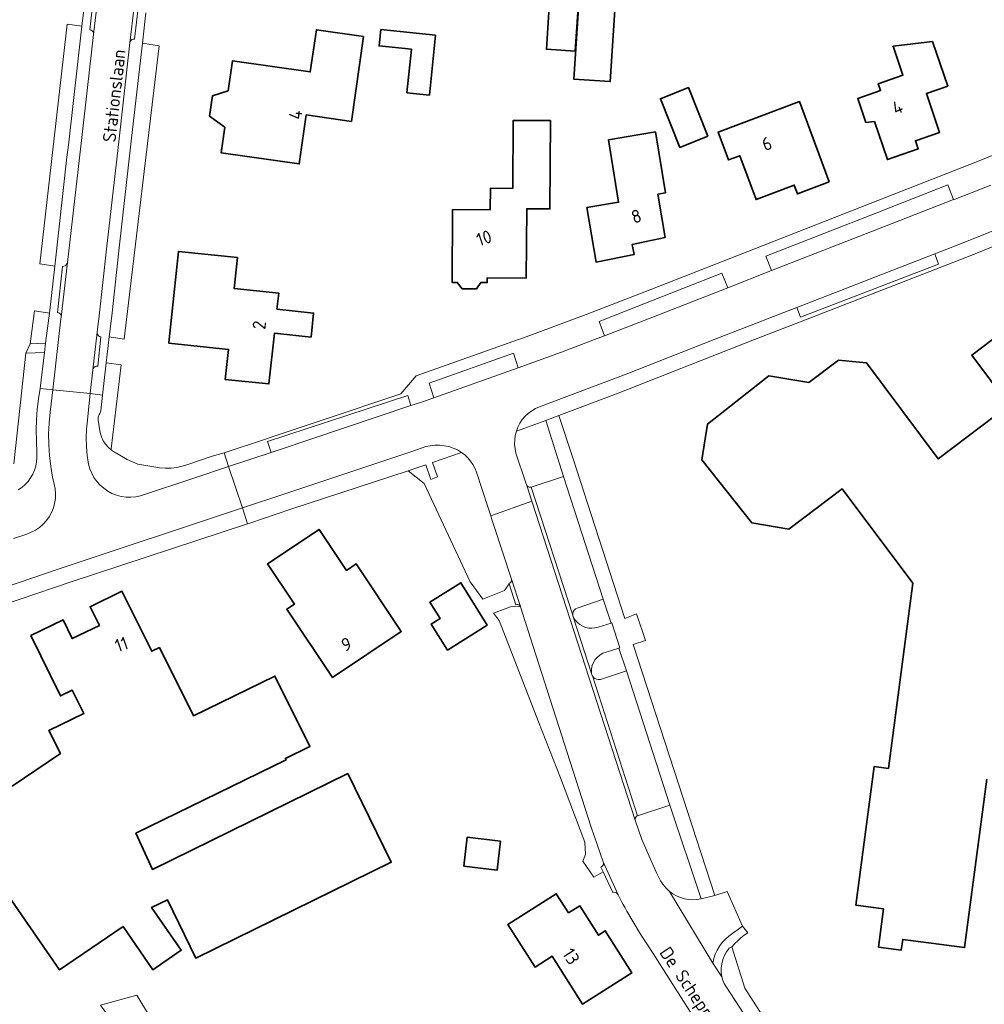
# Model space of a CAD drawing. Header units: metres. Extents: x 244832 to 245816, y 594581 to 595225.
# Tile 31 of 34: x 245589 to 245722, y 594908 to 595044. Entities that reach past the tile are written whole.
import ezdxf
from ezdxf.enums import TextEntityAlignment as Align

# ---------------------------------------------------------------- set-up
doc = ezdxf.new("R2010")
doc.units = ezdxf.units.M
for name, color, linetype, lineweight in [('B-XX-GR-GROENVOORZIENING-GV', 80, 'Continuous', 18), ('B-XX-OG-BEBOUWING-GV', 7, 'Continuous', 35), ('B-XX-OG-BEBOUWING-T18', 10, 'Continuous', 18), ('B-XX-OG-TERREIN_ERF-GV', 7, 'Continuous', 18), ('B-XX-OG-TOPOGRAFIE-T18', 10, 'Continuous', 18), ('B-XX-VH-VERHARDING_GESLOTEN-GV', 252, 'Continuous', 18), ('B-XX-VH-VERHARDING_OPEN-GV', 252, 'Continuous', 18)]:
    doc.layers.add(name, color=color, linetype=linetype, lineweight=lineweight)
doc.styles.add('NLCS-ISO-M-T18', font='NLCS-ISO.ttf', dxfattribs={"height": 1.8})

msp = doc.modelspace()

# ---------------------------------------------------------------- linework, layer by layer
at = {"layer": 'B-XX-GR-GROENVOORZIENING-GV', "color": 252}
for points in [[(245597.54, 595043.18), (245595.51, 595043.49), (245591.75, 595010.45), (245593.82, 595010.12), (245595.48, 595025.16), (245595.69, 595026.8)], [(245608.19, 595040.5), (245605.89, 595040.85), (245604.4, 595027.74), (245602.63, 595012.22), (245601.65, 595003.3), (245601.3, 595000.38), (245603.38, 595000.07)], [(245593.06, 595003.64), (245591.02, 595003.98), (245590.41, 594999.44), (245592.53, 594999.51)], [(245602.96, 594996.54), (245600.89, 594996.82), (245600.4, 594992.36), (245600.16, 594990.19), (245600.11, 594990.06), (245600.05, 594989.94), (245600, 594989.81), (245599.94, 594989.69), (245599.89, 594989.56), (245599.84, 594989.44), (245599.8, 594989.3), (245599.78, 594989.17), (245599.77, 594989.03), (245599.77, 594988.89), (245600.05, 594987.14), (245600.23, 594986.59), (245600.48, 594986.06), (245600.8, 594985.58), (245601.19, 594985.14), (245601.63, 594984.76), (245601.59, 594984.97)], [(245661.52, 594988.87), (245657.45, 594987.37), (245657.3, 594986.78), (245657.22, 594986.18), (245657.2, 594985.57), (245657.27, 594984.97), (245657.39, 594984.37), (245658.71, 594980.41), (245658.9, 594979.92), (245658.98, 594979.8), (245659.09, 594979.71), (245659.23, 594979.66), (245659.37, 594979.65), (245659.51, 594979.69), (245663.96, 594981.13)], [(245654.09, 594975.23), (245653.93, 594975.74), (245653.54, 594976.97), (245651.95, 594981.73), (245651.74, 594982.27), (245651.47, 594982.79), (245651.14, 594983.27), (245650.77, 594983.71), (245650.35, 594984.11), (245649.89, 594984.46), (245645.91, 594983.07), (245646.58, 594981.07), (245645.65, 594980.74), (245644.95, 594982.75), (245643.88, 594982.39), (245642.52, 594981.94), (245644.72, 594980.18), (245651.09, 594966.6), (245652.85, 594964.25), (245655.81, 594965.43), (245656.48, 594966.36), (245656.46, 594966.42), (245656.6, 594966.47), (245656.7, 594966.57), (245656.78, 594966.7), (245656.8, 594966.85), (245656.78, 594967), (245654.35, 594974.4)], [(245669.44, 594964.24), (245665.83, 594963.01), (245665.61, 594962.89), (245665.43, 594962.72), (245665.3, 594962.5), (245665.23, 594962.26), (245665.23, 594962.01), (245665.24, 594961.94), (245665.26, 594961.87), (245665.28, 594961.8), (245665.31, 594961.74), (245665.34, 594961.68), (245665.58, 594961.32), (245665.88, 594961), (245666.22, 594960.73), (245666.6, 594960.51), (245667, 594960.35), (245667.43, 594960.26), (245667.86, 594960.23), (245668.29, 594960.27), (245668.72, 594960.37), (245670.51, 594960.92)], [(245659.76, 594957.71), (245658.02, 594963.2), (245657.39, 594963.28), (245656.64, 594963.18), (245654.31, 594962.31), (245655.08, 594961.29), (245660.52, 594947.32), (245663.54, 594939.59), (245666.9, 594930.73), (245666.97, 594929.06), (245666.64, 594928.15), (245668.12, 594925.94), (245669.42, 594926.64), (245669.1, 594927.31), (245669.26, 594927.4), (245669.38, 594927.53), (245669.45, 594927.69), (245669.47, 594927.87), (245669.43, 594928.05), (245667.76, 594932.8), (245665.24, 594940.66)], [(245671.6, 594957.5), (245669.82, 594956.92), (245669.39, 594956.77), (245668.99, 594956.54), (245668.63, 594956.25), (245668.33, 594955.91), (245668.09, 594955.51), (245667.92, 594955.09), (245667.83, 594954.64), (245667.82, 594954.18), (245667.81, 594954.14), (245667.81, 594954.11), (245667.82, 594954.07), (245667.82, 594954.04), (245667.82, 594954), (245667.83, 594953.93), (245667.85, 594953.86), (245667.87, 594953.79), (245667.9, 594953.72), (245667.93, 594953.66), (245668.08, 594953.45), (245668.29, 594953.29), (245668.52, 594953.19), (245668.78, 594953.15), (245669.04, 594953.18), (245672.62, 594954.34)], [(245678.61, 594935.86), (245674.17, 594934.39), (245674.03, 594934.32), (245673.92, 594934.21), (245673.85, 594934.07), (245673.82, 594933.92), (245673.85, 594933.77), (245674.77, 594931.11), (245676.78, 594926.51), (245677.32, 594925.44), (245677.32, 594925.44), (245677.47, 594925.23), (245677.66, 594924.94), (245677.86, 594924.67), (245678.09, 594924.41), (245678.33, 594924.17), (245678.58, 594923.94), (245679.05, 594923.61), (245679.55, 594923.33), (245680.08, 594923.11), (245680.64, 594922.95), (245681.2, 594922.85), (245681.78, 594922.81), (245682.35, 594922.83), (245682.92, 594922.92)], [(245636.28, 594858.01), (245605.11, 594909.66), (245600.12, 594908.28), (245602.26, 594905.24), (245595.83, 594900.9), (245596.39, 594899.97), (245597.73, 594898.23), (245604.34, 594902.17), (245616.4, 594881.98), (245630.07, 594857.05)]]:
    msp.add_lwpolyline(points, close=True, dxfattribs=at)
msp.add_lwpolyline([(245588.75, 594979.3), (245589.24, 594979.63), (245589.7, 594980.02), (245590.11, 594980.46), (245590.46, 594980.94), (245590.76, 594981.45), (245591, 594982), (245591.18, 594982.57), (245591.29, 594983.16), (245591.33, 594983.75), (245591.31, 594984.35), (245591.3, 594986.06), (245591.25, 594987.51), (245591.27, 594988.95), (245591.37, 594990.4), (245591.55, 594991.84), (245591.8, 594993.27), (245592.39, 594998.21), (245589.79, 594998.12), (245588.14, 594982.88)], dxfattribs=at)
at = {"layer": 'B-XX-OG-BEBOUWING-GV', "color": 252}
for points in [[(245666.1, 595047.86), (245662.1, 595048.11), (245661.59, 595040.02), (245665.58, 595039.77)], [(245671.15, 595047.54), (245666.15, 595047.85), (245665.39, 595035.87), (245670.39, 595035.55)], [(245636.39, 595041.79), (245629.87, 595042.71), (245629.03, 595036.89), (245618.29, 595038.41), (245617.7, 595034.29), (245615.55, 595033.6), (245615.15, 595030.81), (245617.24, 595029.28), (245616.73, 595025.75), (245627.52, 595024.22), (245628.49, 595030.96), (245634.71, 595030.08)], [(245646.32, 595041.95), (245638.77, 595042.73), (245638.53, 595040.48), (245642.98, 595040.02), (245642.36, 595034.02), (245645.47, 595033.7)], [(245716.93, 595034.93), (245714.83, 595041.07), (245709.41, 595040.44), (245710.76, 595036.45), (245707.36, 595035.26), (245707.68, 595034.33), (245704.54, 595033.24), (245705.66, 595029.94), (245706.83, 595030.05), (245708.61, 595024.8), (245712.87, 595026.28), (245712.49, 595027.4), (245715.82, 595028.55), (245713.99, 595033.9)], [(245683.86, 595028.02), (245681.18, 595034.74), (245677.31, 595033.2), (245679.99, 595026.48)], [(245700.6, 595021.73), (245696.5, 595032.81), (245685.3, 595028.59), (245686.72, 595024.76), (245688.26, 595025.34), (245690.5, 595019.3), (245695.77, 595021.29), (245696.22, 595020.08)], [(245662.17, 595030.19), (245657.02, 595030.21), (245656.95, 595020.84), (245653.87, 595020.86), (245653.85, 595017.89), (245648.66, 595017.91), (245648.58, 595007.88), (245649.3, 595007.88), (245649.96, 595007.02), (245651.96, 595007.01), (245652.57, 595007.85), (245653.45, 595007.85), (245653.45, 595008.52), (245658.81, 595008.49), (245658.88, 595018.04), (245662.07, 595018.02)], [(245678.03, 595020.22), (245676.64, 595028.62), (245670.14, 595027.52), (245671.56, 595018.94), (245667.19, 595018.19), (245668.44, 595010.68), (245673.71, 595011.75), (245673.43, 595013.13), (245674.47, 595013.34), (245677.96, 595014.06), (245676.97, 595020.04)], [(245619.01, 595011.3), (245610.86, 595012.15), (245609.57, 595000), (245609.52, 594999.53), (245617.75, 594998.66), (245617.31, 594994.52), (245623.34, 594993.89), (245624.11, 595000.91), (245629.14, 595000.35), (245629.5, 595003.65), (245624.44, 595004.2), (245624.68, 595006.4), (245618.55, 595007.04)], [(245634.03, 594968.2), (245630.24, 594973.85), (245623.14, 594969.09), (245626.85, 594963.56), (245625.8, 594962.86), (245632.1, 594953.44), (245641.59, 594959.8), (245635.36, 594969.09)], [(245653.45, 594960.66), (245649.8, 594966.5), (245645.54, 594963.83), (245646.94, 594961.58), (245645.7, 594960.8), (245647.94, 594957.21)], [(245655.28, 594930.89), (245650.69, 594931.42), (245650.23, 594927.42), (245654.81, 594926.89)], [(245664.64, 594920.99), (245662.95, 594923.64), (245656.29, 594919.41), (245660.03, 594913.54), (245662.38, 594915.03), (245666.57, 594908.44), (245673.37, 594912.76), (245669.7, 594918.53), (245668.76, 594917.93), (245666.19, 594921.97)]]:
    msp.add_lwpolyline(points, close=True, dxfattribs=at)
for points in [[(245723.11, 595000), (245720.26, 594997.84), (245725.42, 594990.96), (245715.64, 594983.57), (245705.73, 594996.78), (245701.86, 594997.17), (245697.8, 594994.1), (245692.28, 594995.01), (245683.82, 594988.34), (245683.03, 594983.45), (245689.91, 594974.73), (245695.02, 594973.89), (245702.36, 594979.43), (245712.11, 594966.44), (245708.75, 594940.92), (245706.8, 594941.18), (245704.28, 594922.05), (245708.06, 594921.56), (245707.37, 594916.29), (245710.54, 594915.87), (245710.73, 594917.34), (245719.26, 594916.21), (245722.31, 594939.41)], [(245582.51, 594930.36), (245594.46, 594913.16), (245603.21, 594919.11), (245607.34, 594913.16), (245608.82, 594914.19), (245611.24, 594915.87), (245607.16, 594921.75), (245609.33, 594922.81), (245613.27, 594914.76), (245640.2, 594927.98), (245634.2, 594940.2), (245607.27, 594926.99), (245604.98, 594931.98), (245625.71, 594942.08), (245625.6, 594942.29), (245628.99, 594943.94), (245624.16, 594953.64), (245612.93, 594948.16), (245608.24, 594957.56), (245607.19, 594957.05), (245603.06, 594965.33), (245598.67, 594963.19), (245599.95, 594960.62), (245596.22, 594958.8), (245594.94, 594961.37), (245590.51, 594959.21), (245594.57, 594950.89), (245596.22, 594951.69), (245597.81, 594948.49), (245593, 594946.15), (245594.58, 594942.98), (245587.93, 594938.48)]]:
    msp.add_lwpolyline(points, dxfattribs=at)
at = {"layer": 'B-XX-OG-TERREIN_ERF-GV', "color": 252}
for points in [[(245588.14, 594982.88), (245589.79, 594998.12), (245590.41, 594999.44), (245591.02, 595003.98), (245593.06, 595003.64), (245593.82, 595010.12), (245591.75, 595010.45), (245595.51, 595043.49), (245597.54, 595043.18), (245598.02, 595047.36), (245595.99, 595047.68), (245598.15, 595066.83), (245600.22, 595066.54), (245600.76, 595071.23), (245598.68, 595071.48), (245598.97, 595074.01), (245559.36, 595078.42)], [(245606.36, 595045.03), (245605.89, 595040.85), (245608.19, 595040.5), (245603.38, 595000.07), (245601.3, 595000.38), (245600.89, 594996.82), (245602.96, 594996.54), (245601.59, 594984.97), (245601.63, 594984.76), (245601.76, 594984.67), (245601.89, 594984.58), (245602.03, 594984.49), (245602.17, 594984.41), (245602.31, 594984.34), (245603.8, 594983.48), (245605.24, 594982.85), (245607.46, 594982.45), (245608.24, 594982.32), (245609.03, 594982.27), (245609.83, 594982.29), (245610.62, 594982.39), (245611.39, 594982.56), (245612.15, 594982.8), (245615.5, 594983.92), (245617.16, 594984.41), (245623.01, 594986.35), (245624.2, 594986.74), (245634.8, 594990.27), (245637.27, 594991.09), (245641.52, 594992.51), (245643.64, 594994.99), (245657.75, 595000), (245658.08, 595000.11), (245667.06, 595003.46), (245676, 595006.93), (245691.48, 595012.98), (245706.25, 595018.78), (245721.03, 595024.53), (245734.26, 595029.93)], [(245732.03, 595016.4), (245720.27, 595011.66), (245696.48, 595002.42), (245690.27, 595000), (245671.26, 594992.51), (245663.31, 594989.54), (245665.25, 594983.69), (245672.39, 594961.57), (245674.01, 594962.22), (245675.27, 594958.52), (245673.55, 594957.98), (245684.84, 594923.41), (245686.53, 594923.93), (245688.63, 594919.19), (245689.38, 594918.26), (245688.89, 594917.92), (245688.43, 594917.56), (245687.98, 594917.17), (245687.56, 594916.76), (245687.16, 594916.33), (245688.98, 594910.63), (245695.7, 594900.13)], [(245722.31, 594939.41), (245719.26, 594916.21), (245710.73, 594917.34), (245710.54, 594915.87), (245707.37, 594916.29), (245708.06, 594921.56), (245704.28, 594922.05), (245706.8, 594941.18), (245708.75, 594940.92), (245712.11, 594966.44), (245702.36, 594979.43), (245695.02, 594973.89), (245689.91, 594974.73), (245683.03, 594983.45), (245683.82, 594988.34), (245692.28, 594995.01), (245697.8, 594994.1), (245701.86, 594997.17), (245705.73, 594996.78), (245715.64, 594983.57), (245725.42, 594990.96), (245720.26, 594997.84), (245723.11, 595000)], [(245683.47, 594904.16), (245679.04, 594911.15), (245676.3, 594915.4), (245674.57, 594918.09), (245672.69, 594921.24), (245672.44, 594921.69), (245672.2, 594922.14), (245671.95, 594922.59), (245671.72, 594923.05), (245671.48, 594923.5), (245671.38, 594923.64), (245671.24, 594923.75), (245671.09, 594923.82), (245670.91, 594923.84), (245670.74, 594923.81), (245669.42, 594926.64), (245668.12, 594925.94), (245666.64, 594928.15), (245666.97, 594929.06), (245666.9, 594930.73), (245663.54, 594939.59), (245660.52, 594947.32), (245655.08, 594961.29), (245654.31, 594962.31), (245656.64, 594963.18), (245657.39, 594963.28), (245658.02, 594963.2), (245658.02, 594963.21), (245657.93, 594963.34), (245657.81, 594963.44), (245657.67, 594963.5), (245657.51, 594963.51), (245657.36, 594963.46), (245656.48, 594966.36), (245655.81, 594965.43), (245652.85, 594964.25), (245651.09, 594966.6), (245644.72, 594980.18), (245642.52, 594981.94), (245626.34, 594976.63), (245620.69, 594974.72), (245620.37, 594974.61), (245596.08, 594966.61), (245581.93, 594961.84)], [(245587.93, 594938.48), (245594.58, 594942.98), (245593, 594946.15), (245597.81, 594948.49), (245596.22, 594951.69), (245594.57, 594950.89), (245590.51, 594959.21), (245594.94, 594961.37), (245596.22, 594958.8), (245599.95, 594960.62), (245598.67, 594963.19), (245603.06, 594965.33), (245607.19, 594957.05), (245608.24, 594957.56), (245612.93, 594948.16), (245624.16, 594953.64), (245628.99, 594943.94), (245625.6, 594942.29), (245625.71, 594942.08), (245604.98, 594931.98), (245607.27, 594926.99), (245634.2, 594940.2), (245640.2, 594927.98), (245613.27, 594914.76), (245609.33, 594922.81), (245607.16, 594921.75), (245611.24, 594915.87), (245608.82, 594914.19), (245607.34, 594913.16), (245603.21, 594919.11), (245594.46, 594913.16), (245582.51, 594930.36)], [(245600.12, 594908.28), (245605.11, 594909.66), (245636.28, 594858.01)]]:
    msp.add_lwpolyline(points, dxfattribs=at)
for points in [[(245665.58, 595039.77), (245661.59, 595040.02), (245662.1, 595048.11), (245666.1, 595047.86)], [(245670.39, 595035.55), (245665.39, 595035.87), (245666.15, 595047.85), (245671.15, 595047.54)], [(245634.71, 595030.08), (245628.49, 595030.96), (245627.52, 595024.22), (245616.73, 595025.75), (245617.24, 595029.28), (245615.15, 595030.81), (245615.55, 595033.6), (245617.7, 595034.29), (245618.29, 595038.41), (245629.03, 595036.89), (245629.87, 595042.71), (245636.39, 595041.79)], [(245645.47, 595033.7), (245642.36, 595034.02), (245642.98, 595040.02), (245638.53, 595040.48), (245638.77, 595042.73), (245646.32, 595041.95)], [(245716.93, 595034.93), (245713.99, 595033.9), (245715.82, 595028.55), (245712.49, 595027.4), (245712.87, 595026.28), (245708.61, 595024.8), (245706.83, 595030.05), (245705.66, 595029.94), (245704.54, 595033.24), (245707.68, 595034.33), (245707.36, 595035.26), (245710.76, 595036.45), (245709.41, 595040.44), (245714.83, 595041.07)], [(245679.99, 595026.48), (245677.31, 595033.2), (245681.18, 595034.74), (245683.86, 595028.02)], [(245700.6, 595021.73), (245696.22, 595020.08), (245695.77, 595021.29), (245690.5, 595019.3), (245688.26, 595025.34), (245686.72, 595024.76), (245685.3, 595028.59), (245696.5, 595032.81)], [(245658.81, 595008.49), (245653.45, 595008.52), (245653.45, 595007.85), (245652.57, 595007.85), (245651.96, 595007.01), (245649.96, 595007.02), (245649.3, 595007.88), (245648.58, 595007.88), (245648.66, 595017.91), (245653.85, 595017.89), (245653.87, 595020.86), (245656.95, 595020.84), (245657.02, 595030.21), (245662.17, 595030.19), (245662.07, 595018.02), (245658.88, 595018.04)], [(245677.96, 595014.06), (245674.47, 595013.34), (245673.43, 595013.13), (245673.71, 595011.75), (245668.44, 595010.68), (245667.19, 595018.19), (245671.56, 595018.94), (245670.14, 595027.52), (245676.64, 595028.62), (245678.03, 595020.22), (245676.97, 595020.04)], [(245618.55, 595007.04), (245624.68, 595006.4), (245624.44, 595004.2), (245629.5, 595003.65), (245629.14, 595000.35), (245624.11, 595000.91), (245623.34, 594993.89), (245617.31, 594994.52), (245617.75, 594998.66), (245609.52, 594999.53), (245609.57, 595000), (245610.86, 595012.15), (245619.01, 595011.3)], [(245625.8, 594962.86), (245626.85, 594963.56), (245623.14, 594969.09), (245630.24, 594973.85), (245634.03, 594968.2), (245635.36, 594969.09), (245641.59, 594959.8), (245632.1, 594953.44)], [(245647.94, 594957.21), (245645.7, 594960.8), (245646.94, 594961.58), (245645.54, 594963.83), (245649.8, 594966.5), (245653.45, 594960.66)], [(245650.23, 594927.42), (245650.69, 594931.42), (245655.28, 594930.89), (245654.81, 594926.89)], [(245656.29, 594919.41), (245662.95, 594923.64), (245664.64, 594920.99), (245666.19, 594921.97), (245668.76, 594917.93), (245669.7, 594918.53), (245673.37, 594912.76), (245666.57, 594908.44), (245662.38, 594915.03), (245660.03, 594913.54)]]:
    msp.add_lwpolyline(points, close=True, dxfattribs=at)
at = {"layer": 'B-XX-VH-VERHARDING_GESLOTEN-GV', "color": 252}
for points in [[(245599.87, 595048.27), (245599.15, 595042.06), (245597.54, 595027.85), (245595.55, 595010.64), (245594.69, 595003.08), (245594.66, 595002.85), (245593.52, 594993.1), (245598.7, 594992.58), (245599.05, 594995.83), (245599.64, 595001.01), (245599.91, 595003.26), (245600.94, 595012.47), (245602.67, 595027.68), (245604.16, 595040.89), (245604.73, 595045.85)], [(245689.32, 594906.31), (245686.45, 594910.75), (245686.27, 594911.02), (245686.12, 594911.29), (245685.99, 594911.58), (245685.88, 594911.87), (245685.8, 594912.18), (245684.56, 594914.09), (245678.58, 594923.94), (245678.33, 594924.17), (245678.09, 594924.41), (245677.86, 594924.67), (245677.66, 594924.94), (245677.47, 594925.23), (245677.32, 594925.44), (245677.32, 594925.44), (245676.78, 594926.51), (245674.77, 594931.11), (245673.85, 594933.77), (245659.58, 594977.76), (245653.93, 594975.74), (245654.09, 594975.23), (245654.35, 594974.4), (245656.78, 594967), (245658.02, 594963.21), (245658.02, 594963.2), (245659.76, 594957.71), (245665.24, 594940.66), (245667.76, 594932.8), (245669.43, 594928.05), (245671.48, 594923.5), (245671.72, 594923.05), (245671.95, 594922.59), (245672.2, 594922.14), (245672.44, 594921.69), (245672.69, 594921.24), (245674.57, 594918.09), (245676.3, 594915.4), (245679.04, 594911.15), (245683.47, 594904.16)]]:
    msp.add_lwpolyline(points, dxfattribs=at)
at = {"layer": 'B-XX-VH-VERHARDING_OPEN-GV', "color": 252}
for points in [[(245598.02, 595047.36), (245597.54, 595043.18), (245595.69, 595026.8), (245595.48, 595025.16), (245593.82, 595010.12), (245593.06, 595003.64), (245592.53, 594999.51), (245592.39, 594998.21), (245591.8, 594993.27), (245593.52, 594993.1), (245594.66, 595002.85), (245594.69, 595003.08), (245594.68, 595003.26), (245594.62, 595003.44), (245594.51, 595003.59), (245594.35, 595003.7), (245594.18, 595003.76), (245594.88, 595010.08), (245595.06, 595010.11), (245595.23, 595010.19), (245595.38, 595010.31), (245595.48, 595010.46), (245595.55, 595010.64), (245597.54, 595027.85), (245599.15, 595042.06), (245599.14, 595042.25), (245599.08, 595042.42), (245598.96, 595042.56), (245598.81, 595042.66), (245598.63, 595042.71), (245599.21, 595047.76)], [(245605.27, 595045.29), (245604.8, 595041.42), (245604.62, 595041.41), (245604.45, 595041.34), (245604.31, 595041.22), (245604.21, 595041.07), (245604.16, 595040.89), (245602.67, 595027.68), (245600.94, 595012.47), (245599.91, 595003.26), (245599.64, 595001.01), (245599.65, 595000.83), (245599.72, 595000.67), (245599.84, 595000.53), (245599.99, 595000.44), (245600.17, 595000.4), (245599.72, 594996.36), (245599.53, 594996.35), (245599.36, 594996.29), (245599.21, 594996.17), (245599.11, 594996.01), (245599.05, 594995.83), (245598.7, 594992.58), (245600.4, 594992.36), (245600.89, 594996.82), (245601.3, 595000.38), (245601.65, 595003.3), (245602.63, 595012.22), (245604.4, 595027.74), (245605.89, 595040.85), (245606.36, 595045.03)], [(245734.26, 595029.93), (245721.03, 595024.53), (245706.25, 595018.78), (245691.48, 595012.98), (245676, 595006.93), (245667.06, 595003.46), (245658.08, 595000.11), (245657.75, 595000), (245643.64, 594994.99), (245641.52, 594992.51), (245637.27, 594991.09), (245634.8, 594990.27), (245624.2, 594986.74), (245623.01, 594986.35), (245617.16, 594984.41), (245617.78, 594982.5), (245623.62, 594984.45), (245623.14, 594985.96), (245642.48, 594992.3), (245642.9, 594990.9), (245644.39, 594991.39), (245646.08, 594991.96), (245645.41, 594993.98), (245657.04, 594998.14), (245657.72, 594996.12), (245663.68, 594998.27), (245668.24, 595000), (245669.6, 595000.51), (245668.85, 595002.52), (245675.05, 595004.92), (245685.78, 595009.16), (245686.6, 595007.16), (245692.63, 595009.53), (245691.85, 595011.5), (245707.39, 595017.56), (245716.95, 595021.31), (245717.74, 595019.3), (245717.74, 595019.28), (245722.86, 595021.3)], [(245722.86, 595021.3), (245717.74, 595019.28), (245717.74, 595019.3), (245708.21, 595015.58), (245692.63, 595009.53), (245686.6, 595007.16), (245675.9, 595002.98), (245669.6, 595000.51), (245668.24, 595000), (245663.68, 594998.27), (245657.72, 594996.12), (245646.08, 594991.96), (245644.39, 594991.39), (245642.9, 594990.9), (245624.76, 594984.82), (245623.62, 594984.45), (245617.78, 594982.5), (245619.67, 594976.8), (245625.54, 594978.77), (245643.03, 594984.57), (245644.97, 594985.25), (245645.59, 594985.38), (245646.23, 594985.45), (245646.87, 594985.45), (245647.51, 594985.38), (245648.14, 594985.25), (245648.75, 594985.05), (245649.33, 594984.79), (245649.89, 594984.46), (245650.35, 594984.11), (245650.77, 594983.71), (245651.14, 594983.27), (245651.47, 594982.79), (245651.74, 594982.27), (245651.95, 594981.73), (245653.54, 594976.97), (245653.93, 594975.74), (245659.58, 594977.76), (245658.9, 594979.92), (245658.71, 594980.41), (245657.39, 594984.37), (245657.27, 594984.97), (245657.2, 594985.57), (245657.22, 594986.18), (245657.3, 594986.78), (245657.45, 594987.37), (245657.66, 594987.93), (245657.93, 594988.47), (245658.27, 594988.97), (245658.66, 594989.43), (245659.1, 594989.84), (245659.58, 594990.2), (245660.11, 594990.5), (245660.66, 594990.74), (245661.59, 594991.12), (245672.6, 594995.23), (245684.72, 595000), (245695.74, 595004.29), (245696.11, 595004.44), (245715.14, 595011.83), (245719.51, 595013.52), (245734.92, 595019.72)], [(245734.92, 595019.72), (245719.51, 595013.52), (245715.14, 595011.83), (245715.67, 595010.38), (245696.63, 595003.08), (245696.11, 595004.44), (245695.74, 595004.29), (245684.72, 595000), (245672.6, 594995.23), (245661.59, 594991.12), (245660.66, 594990.74), (245660.11, 594990.5), (245659.58, 594990.2), (245659.1, 594989.84), (245658.66, 594989.43), (245658.27, 594988.97), (245657.93, 594988.47), (245657.66, 594987.93), (245657.45, 594987.37), (245661.52, 594988.87), (245663.31, 594989.54), (245671.26, 594992.51), (245690.27, 595000), (245696.48, 595002.42), (245720.27, 595011.66), (245732.03, 595016.4)], [(245588.13, 594972.6), (245589.94, 594973.21), (245590.56, 594973.45), (245591.15, 594973.76), (245591.7, 594974.13), (245592.2, 594974.57), (245592.65, 594975.06), (245593.03, 594975.6), (245593.36, 594976.18), (245593.61, 594976.8), (245593.78, 594977.44), (245593.89, 594978.09), (245593.91, 594978.76), (245593.86, 594979.42), (245593.73, 594980.07), (245593.49, 594981.03), (245593.24, 594982.51), (245593.07, 594984.01), (245592.97, 594985.51), (245592.95, 594987.01), (245593.01, 594988.51), (245593.15, 594990.01), (245593.52, 594993.1), (245591.8, 594993.27), (245591.55, 594991.84), (245591.37, 594990.4), (245591.27, 594988.95), (245591.25, 594987.51), (245591.3, 594986.06), (245591.31, 594984.35), (245591.33, 594983.75), (245591.29, 594983.16), (245591.18, 594982.57), (245591, 594982), (245590.76, 594981.45), (245590.46, 594980.94), (245590.11, 594980.46), (245589.7, 594980.02), (245589.24, 594979.63), (245588.75, 594979.3)], [(245583.45, 594964.7), (245594.15, 594968.31), (245619.67, 594976.8), (245617.78, 594982.5), (245613.11, 594980.95), (245605.62, 594978.47), (245604.96, 594978.34), (245604.3, 594978.28), (245603.63, 594978.3), (245602.96, 594978.39), (245602.32, 594978.56), (245601.69, 594978.81), (245601.1, 594979.13), (245600.55, 594979.51), (245600.05, 594979.95), (245599.6, 594980.45), (245599.21, 594981), (245598.89, 594981.59), (245598.64, 594982.21), (245598.47, 594982.85), (245598.28, 594984.05), (245598.17, 594985.26), (245598.13, 594986.46), (245598.18, 594987.67), (245598.3, 594988.88), (245598.42, 594989.86), (245598.7, 594992.58), (245593.52, 594993.1), (245593.15, 594990.01), (245593.01, 594988.51), (245592.95, 594987.01), (245592.97, 594985.51), (245593.07, 594984.01), (245593.24, 594982.51), (245593.49, 594981.03), (245593.73, 594980.07), (245593.86, 594979.42), (245593.91, 594978.76), (245593.89, 594978.09), (245593.78, 594977.44), (245593.61, 594976.8), (245593.36, 594976.18), (245593.03, 594975.6), (245592.65, 594975.06), (245592.2, 594974.57), (245591.7, 594974.13), (245591.15, 594973.76), (245590.56, 594973.45), (245589.94, 594973.21), (245588.13, 594972.6)], [(245581.93, 594961.84), (245596.08, 594966.61), (245620.37, 594974.61), (245619.67, 594976.8), (245594.15, 594968.31), (245583.45, 594964.7)], [(245695.7, 594900.13), (245688.98, 594910.63), (245687.16, 594916.33), (245686.78, 594916.14), (245686.43, 594915.65), (245686.14, 594915.12), (245685.93, 594914.56), (245685.78, 594913.97), (245685.71, 594913.38), (245685.71, 594912.77), (245685.8, 594912.18), (245685.88, 594911.87), (245685.99, 594911.58), (245686.12, 594911.29), (245686.27, 594911.02), (245686.45, 594910.75), (245689.32, 594906.31)]]:
    msp.add_lwpolyline(points, dxfattribs=at)
for points in [[(245599.87, 595048.27), (245599.82, 595048.09), (245599.72, 595047.94), (245599.57, 595047.83), (245599.4, 595047.77), (245599.21, 595047.76), (245598.63, 595042.71), (245598.81, 595042.66), (245598.96, 595042.56), (245599.08, 595042.42), (245599.14, 595042.25), (245599.15, 595042.06)], [(245605.27, 595045.29), (245605.1, 595045.32), (245604.95, 595045.4), (245604.83, 595045.52), (245604.75, 595045.68), (245604.73, 595045.85), (245604.16, 595040.89), (245604.21, 595041.07), (245604.31, 595041.22), (245604.45, 595041.34), (245604.62, 595041.41), (245604.8, 595041.42)], [(245717.74, 595019.3), (245716.95, 595021.31), (245707.39, 595017.56), (245691.85, 595011.5), (245692.63, 595009.53), (245708.21, 595015.58)], [(245715.14, 595011.83), (245696.11, 595004.44), (245696.63, 595003.08), (245715.67, 595010.38)], [(245595.55, 595010.64), (245595.48, 595010.46), (245595.38, 595010.31), (245595.23, 595010.19), (245595.06, 595010.11), (245594.88, 595010.08), (245594.18, 595003.76), (245594.35, 595003.7), (245594.51, 595003.59), (245594.62, 595003.44), (245594.68, 595003.26), (245594.69, 595003.08)], [(245686.6, 595007.16), (245685.78, 595009.16), (245675.05, 595004.92), (245668.85, 595002.52), (245669.6, 595000.51), (245675.9, 595002.98)], [(245600.17, 595000.4), (245599.99, 595000.44), (245599.84, 595000.53), (245599.72, 595000.67), (245599.65, 595000.83), (245599.64, 595001.01), (245599.05, 594995.83), (245599.11, 594996.01), (245599.21, 594996.17), (245599.36, 594996.29), (245599.53, 594996.35), (245599.72, 594996.36)], [(245592.53, 594999.51), (245590.41, 594999.44), (245589.79, 594998.12), (245592.39, 594998.21)], [(245657.72, 594996.12), (245657.04, 594998.14), (245645.41, 594993.98), (245646.08, 594991.96)], [(245617.78, 594982.5), (245617.16, 594984.41), (245615.5, 594983.92), (245612.15, 594982.8), (245611.39, 594982.56), (245610.62, 594982.39), (245609.83, 594982.29), (245609.03, 594982.27), (245608.24, 594982.32), (245607.46, 594982.45), (245605.24, 594982.85), (245603.8, 594983.48), (245602.31, 594984.34), (245602.17, 594984.41), (245602.03, 594984.49), (245601.89, 594984.58), (245601.76, 594984.67), (245601.63, 594984.76), (245601.19, 594985.14), (245600.8, 594985.58), (245600.48, 594986.06), (245600.23, 594986.59), (245600.05, 594987.14), (245599.77, 594988.89), (245599.77, 594989.03), (245599.78, 594989.17), (245599.8, 594989.3), (245599.84, 594989.44), (245599.89, 594989.56), (245599.94, 594989.69), (245600, 594989.81), (245600.05, 594989.94), (245600.11, 594990.06), (245600.16, 594990.19), (245600.4, 594992.36), (245598.7, 594992.58), (245598.42, 594989.86), (245598.3, 594988.88), (245598.18, 594987.67), (245598.13, 594986.46), (245598.17, 594985.26), (245598.28, 594984.05), (245598.47, 594982.85), (245598.64, 594982.21), (245598.89, 594981.59), (245599.21, 594981), (245599.6, 594980.45), (245600.05, 594979.95), (245600.55, 594979.51), (245601.1, 594979.13), (245601.69, 594978.81), (245602.32, 594978.56), (245602.96, 594978.39), (245603.63, 594978.3), (245604.3, 594978.28), (245604.96, 594978.34), (245605.62, 594978.47), (245613.11, 594980.95)], [(245642.9, 594990.9), (245642.48, 594992.3), (245623.14, 594985.96), (245623.62, 594984.45), (245624.76, 594984.82)], [(245663.31, 594989.54), (245661.52, 594988.87), (245663.96, 594981.13), (245669.44, 594964.24), (245670.51, 594960.92), (245670.63, 594960.95), (245671.73, 594957.54), (245671.6, 594957.5), (245672.62, 594954.34), (245678.61, 594935.86), (245682.92, 594922.92), (245684.84, 594923.41), (245673.55, 594957.98), (245675.27, 594958.52), (245674.01, 594962.22), (245672.39, 594961.57), (245665.25, 594983.69)], [(245642.52, 594981.94), (245643.88, 594982.39), (245644.95, 594982.75), (245645.65, 594980.74), (245646.58, 594981.07), (245645.91, 594983.07), (245649.89, 594984.46), (245649.33, 594984.79), (245648.75, 594985.05), (245648.14, 594985.25), (245647.51, 594985.38), (245646.87, 594985.45), (245646.23, 594985.45), (245645.59, 594985.38), (245644.97, 594985.25), (245643.03, 594984.57), (245625.54, 594978.77), (245619.67, 594976.8), (245620.37, 594974.61), (245620.69, 594974.72), (245626.34, 594976.63)], [(245663.96, 594981.13), (245659.51, 594979.69), (245665.23, 594962.01), (245665.23, 594962.26), (245665.3, 594962.5), (245665.43, 594962.72), (245665.61, 594962.89), (245665.83, 594963.01), (245669.44, 594964.24)], [(245665.34, 594961.68), (245665.31, 594961.74), (245665.28, 594961.8), (245665.26, 594961.87), (245665.24, 594961.94), (245665.23, 594962.01), (245659.51, 594979.69), (245659.37, 594979.65), (245659.23, 594979.66), (245659.09, 594979.71), (245658.98, 594979.8), (245658.9, 594979.92), (245659.58, 594977.76), (245673.85, 594933.77), (245673.82, 594933.92), (245673.85, 594934.07), (245673.92, 594934.21), (245674.03, 594934.32), (245674.17, 594934.39), (245667.93, 594953.66), (245667.9, 594953.72), (245667.87, 594953.79), (245667.85, 594953.86), (245667.83, 594953.93), (245667.82, 594954)], [(245656.78, 594967), (245656.8, 594966.85), (245656.78, 594966.7), (245656.7, 594966.57), (245656.6, 594966.47), (245656.46, 594966.42), (245656.48, 594966.36), (245657.36, 594963.46), (245657.51, 594963.51), (245657.67, 594963.5), (245657.81, 594963.44), (245657.93, 594963.34), (245658.02, 594963.21)], [(245670.63, 594960.95), (245670.51, 594960.92), (245668.72, 594960.37), (245668.29, 594960.27), (245667.86, 594960.23), (245667.43, 594960.26), (245667, 594960.35), (245666.6, 594960.51), (245666.22, 594960.73), (245665.88, 594961), (245665.58, 594961.32), (245665.34, 594961.68), (245667.82, 594954), (245667.82, 594954.04), (245667.82, 594954.07), (245667.81, 594954.11), (245667.81, 594954.14), (245667.82, 594954.18), (245667.83, 594954.64), (245667.92, 594955.09), (245668.09, 594955.51), (245668.33, 594955.91), (245668.63, 594956.25), (245668.99, 594956.54), (245669.39, 594956.77), (245669.82, 594956.92), (245671.6, 594957.5), (245671.73, 594957.54)], [(245672.62, 594954.34), (245669.04, 594953.18), (245668.78, 594953.15), (245668.52, 594953.19), (245668.29, 594953.29), (245668.08, 594953.45), (245667.93, 594953.66), (245674.17, 594934.39), (245678.61, 594935.86)], [(245669.43, 594928.05), (245669.47, 594927.87), (245669.45, 594927.69), (245669.38, 594927.53), (245669.26, 594927.4), (245669.1, 594927.31), (245669.42, 594926.64), (245670.74, 594923.81), (245670.91, 594923.84), (245671.09, 594923.82), (245671.24, 594923.75), (245671.38, 594923.64), (245671.48, 594923.5)], [(245686.53, 594923.93), (245684.84, 594923.41), (245682.92, 594922.92), (245682.35, 594922.83), (245681.78, 594922.81), (245681.2, 594922.85), (245680.64, 594922.95), (245680.08, 594923.11), (245679.55, 594923.33), (245679.05, 594923.61), (245678.58, 594923.94), (245684.56, 594914.09), (245684.69, 594914.7), (245684.88, 594915.31), (245685.14, 594915.88), (245685.46, 594916.43), (245685.84, 594916.93), (245686.28, 594917.39), (245686.76, 594917.8), (245687.14, 594918.08), (245687.51, 594918.35), (245687.89, 594918.63), (245688.26, 594918.91), (245688.63, 594919.19)], [(245689.38, 594918.26), (245688.63, 594919.19), (245688.26, 594918.91), (245687.89, 594918.63), (245687.51, 594918.35), (245687.14, 594918.08), (245686.76, 594917.8), (245686.28, 594917.39), (245685.84, 594916.93), (245685.46, 594916.43), (245685.14, 594915.88), (245684.88, 594915.31), (245684.69, 594914.7), (245684.56, 594914.09), (245685.8, 594912.18), (245685.71, 594912.77), (245685.71, 594913.38), (245685.78, 594913.97), (245685.93, 594914.56), (245686.14, 594915.12), (245686.43, 594915.65), (245686.78, 594916.14), (245687.16, 594916.33), (245687.56, 594916.76), (245687.98, 594917.17), (245688.43, 594917.56), (245688.89, 594917.92)]]:
    msp.add_lwpolyline(points, close=True, dxfattribs=at)

# ---------------------------------------------------------------- texts
at = {"layer": 'B-XX-OG-BEBOUWING-T18', "color": 252, "style": 'NLCS-ISO-M-T18'}
for s, rotation, p in [('4', 23.5, (245710, 595032)), ('4', 83.4, (245627, 595031)), ('6', 20.8, (245692, 595027)), ('8', 18.6, (245674, 595017)), ('10', 18.6, (245653, 595014)), ('2', 83.4, (245622, 595002)), ('11', 18.9, (245603, 594958)), ('9', 18.9, (245634, 594958)), ('13', 302.7, (245665, 594915))]:
    msp.add_text(s, height=1.8, rotation=rotation, dxfattribs=at).set_placement(p, align=Align.MIDDLE_CENTER)
at = {"layer": 'B-XX-OG-TOPOGRAFIE-T18', "color": 252, "style": 'NLCS-ISO-M-T18'}
for s, rotation, p in [('Stationslaan', 83.7, (245601.99, 595033.6)), ('De Schepperij', 304.1, (245681.95, 594909.99))]:
    msp.add_text(s, height=1.8, rotation=rotation, dxfattribs=at).set_placement(p, align=Align.MIDDLE_CENTER)

doc.saveas('drawing.dxf')
